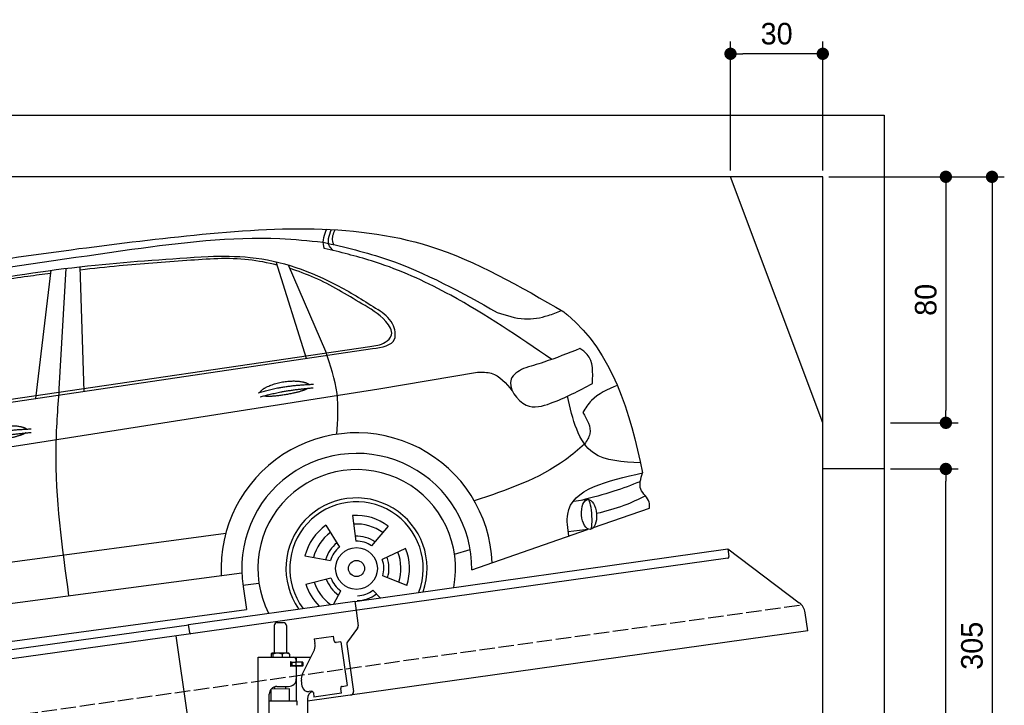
# Model space of a CAD drawing. Extents: x -511 to 5890, y -540 to 5211.
# Tile 4 of 4: x 2690 to 5890, y 2981 to 5211. Entities that reach past the tile are written whole.
import ezdxf

# ---------------------------------------------------------------- set-up
doc = ezdxf.new("R2010")
doc.units = 0
doc.header["$LTSCALE"] = 10
doc.header["$MEASUREMENT"] = 0
doc.linetypes.add('GEN3', pattern=[6.25, 5, -1.25])
doc.layers.get('0').update_dxf_attribs({"linetype": 'CONTINUOUS'})
doc.layers.get('DEFPOINTS').update_dxf_attribs({"linetype": 'CONTINUOUS'})
for name, color, linetype in [('3', 6, 'GEN3'), ('AM_5', 3, 'CONTINUOUS'), ('CAR', 1, 'CONTINUOUS'), ('SICHTBARE_KANTEN_DIN_', 7, 'CONTINUOUS')]:
    doc.layers.add(name, color=color, linetype=linetype)
doc.dimstyles.new('KLAUS_DXF', dxfattribs={"dimscale": 20, "dimtxt": 3.5, "dimasz": 2, "dimexe": 2, "dimexo": 1, "dimgap": 1.5, "dimtad": 1, "dimlfac": 0.1, "dimdsep": 46, "dimtxsty": 'STANDARD', "dimblk": 'DOT', "dimcen": 2, "dimclrd": 256, "dimclre": 256, "dimclrt": 2, "dimadec": 0, "dimazin": 0, "dimtfac": 1, "dimtmove": 2, "dimatfit": 3, "dimfxl": 1, "dimtolj": 1, "dimarcsym": 0})

# ---------------------------------------------------------------- blocks, each defined once
blk = doc.blocks.new('_DOT')
at = {"color": 0, "linetype": 'ByBlock'}
blk.add_line((-0.5, 0), (-1, 0), dxfattribs=at)
at = {"color": 0, "linetype": 'ByBlock', "const_width": 0.5}
blk.add_lwpolyline([(-0.25, 0, 1), (0.25, 0, 1)], format="xyb", close=True, dxfattribs=at)
blk = doc.blocks.new('*D8')
at = {"layer": 'AM_5', "lineweight": -2, "transparency": 16777216}
for p, q in [((5000, 4720), (5000, 5140)), ((5300, 4720), (5300, 5140)), ((5260, 5100), (5040, 5100))]:
    blk.add_line(p, q, dxfattribs=at)
at = {"layer": 'DEFPOINTS', "color": 0, "transparency": 16777216}
for p in [(5000, 5100), (5000, 4700), (5300, 4700)]:
    blk.add_point(p, dxfattribs=at)
at = {"layer": 'AM_5', "lineweight": -2, "transparency": 16777216, "xscale": 40, "yscale": 40, "zscale": 40, "rotation": 180}
blk.add_blockref('_DOT', (5000, 5100), dxfattribs=at)
at = {"layer": 'AM_5', "lineweight": -2, "transparency": 16777216, "xscale": 40, "yscale": 40, "zscale": 40}
blk.add_blockref('_DOT', (5300, 5100), dxfattribs=at)
at = {"layer": 'AM_5', "color": 2, "transparency": 16777216, "insert": (5150, 5165), "char_height": 70, "attachment_point": 5}
blk.add_mtext('\\A1;30', dxfattribs=at)
blk = doc.blocks.new('*D9')
at = {"layer": 'AM_5', "lineweight": -2, "transparency": 16777216}
for p, q in [((5320, 4700), (5740, 4700)), ((5700, 4660), (5700, 3940)), ((5520, 3900), (5740, 3900))]:
    blk.add_line(p, q, dxfattribs=at)
at = {"layer": 'DEFPOINTS', "color": 0, "transparency": 16777216}
for p in [(5300, 4700), (5500, 3900), (5700, 3900)]:
    blk.add_point(p, dxfattribs=at)
at = {"layer": 'AM_5', "lineweight": -2, "transparency": 16777216, "xscale": 40, "yscale": 40, "zscale": 40}
for p, rotation in [((5700, 4700), 90), ((5700, 3900), 270)]:
    blk.add_blockref('_DOT', p, dxfattribs=dict(at, rotation=rotation))
at = {"layer": 'AM_5', "color": 2, "transparency": 16777216, "insert": (5635, 4300), "char_height": 70, "attachment_point": 5, "rotation": 90}
blk.add_mtext('\\A1;80', dxfattribs=at)
blk = doc.blocks.new('*D10')
at = {"layer": 'AM_5', "lineweight": -2, "transparency": 16777216}
for p, q in [((5520, 3750), (5740, 3750)), ((5700, 1690), (5700, 3710)), ((5780, 1650), (5660, 1650))]:
    blk.add_line(p, q, dxfattribs=at)
at = {"layer": 'DEFPOINTS', "color": 0, "transparency": 16777216}
for p in [(5500, 3750), (5700, 3750), (5800, 1650)]:
    blk.add_point(p, dxfattribs=at)
at = {"layer": 'AM_5', "lineweight": -2, "transparency": 16777216, "xscale": 40, "yscale": 40, "zscale": 40}
for p, rotation in [((5700, 3750), 90), ((5700, 1650), 270)]:
    blk.add_blockref('_DOT', p, dxfattribs=dict(at, rotation=rotation))
at = {"layer": 'AM_5', "color": 2, "transparency": 16777216, "insert": (5635, 2700), "char_height": 70, "attachment_point": 5, "rotation": 90}
blk.add_mtext('\\A1;210', dxfattribs=at)
blk = doc.blocks.new('*D12')
at = {"layer": 'AM_5', "lineweight": -2, "transparency": 16777216}
for p, q in [((5320, 4700), (5890, 4700)), ((5850, 4660), (5850, 1690)), ((5820, 1650), (5890, 1650))]:
    blk.add_line(p, q, dxfattribs=at)
at = {"layer": 'DEFPOINTS', "color": 0, "transparency": 16777216}
for p in [(5300, 4700), (5800, 1650), (5850, 1650)]:
    blk.add_point(p, dxfattribs=at)
at = {"layer": 'AM_5', "lineweight": -2, "transparency": 16777216, "xscale": 40, "yscale": 40, "zscale": 40}
for p, rotation in [((5850, 4700), 90), ((5850, 1650), 270)]:
    blk.add_blockref('_DOT', p, dxfattribs=dict(at, rotation=rotation))
at = {"layer": 'AM_5', "color": 2, "transparency": 16777216, "insert": (5785, 3175), "char_height": 70, "attachment_point": 5, "rotation": 90}
blk.add_mtext('\\A1;305', dxfattribs=at)
blk = doc.blocks.new('Car_K')
at = {"layer": 'CAR'}
for p, q in [((6251.6, 3328.5), (6222.3, 3334.3)), ((5361.4, 2878), (5383.3, 3270)), ((5442.5, 2870), (5429.2, 3275.3)), ((6164.8, 2977.2), (6066.2, 3291.5)), ((6227.4, 2999.5), (6106, 3280.8)), ((5285.1, 2846.6), (5334.8, 3263.8)), ((4395.3, 2725.6), (6371, 3016)), ((4457.7, 2723.8), (6379.4, 3009)), ((6400, 2878.8), (6721.1, 2932)), ((7078, 2518.3), (7033.7, 2512.4)), ((6314.8, 2466), (6325.8, 2382.9)), ((7097.5, 2427), (7280.2, 2490.6)), ((6228, 2434.9), (6272.4, 2363.7)), ((3981.4, 2150.9), (5902.5, 2408.8)), ((6430.7, 2432.2), (6376.7, 2368)), ((6702.2, 2289.4), (7078.6, 2420.4)), ((7088.7, 2421.6), (7015.7, 2413.2)), ((6487.1, 2359.3), (6411.4, 2323.1)), ((6646.2, 2340.6), (6697.1, 2356)), ((6160, 2335.1), (6242.5, 2319.9)), ((5954.6, 2278.4), (3966.6, 2017.9)), ((5958.2, 2240.3), (6010.5, 2246.7)), ((6162.8, 2243), (6244.2, 2263.2)), ((6490.7, 2238.6), (6413, 2270.1)), ((5959, 2235.1), (5969.5, 2160.9)), ((6253.6, 2178.8), (6276.6, 2221.2)), ((6404.1, 2198.9), (6381, 2223.2)), ((3987.9, 1892.3), (5969.5, 2160.9))]:
    blk.add_line(p, q, dxfattribs=at)
for radius in [67.9, 26.2]:
    blk.add_circle((6327.5, 2294.1), radius, dxfattribs=at)
for centre, radius, start, end in [((6328.2, 2294.5), 440.8, 2.3474, 183.225), ((6328.2, 2294.5), 373.9, 359.2176, 189.1412), ((6328.2, 2294.5), 321.3, 348.8956, 206.9157), ((6327.5, 2294.1), 229.5, 340.8187, 214.9011), ((6327.5, 2294.1), 216.8, 339.0715, 216.627), ((6327.5, 2294.1), 172.4, 53.2193, 94.2205), ((6327.5, 2294.1), 172.4, 125.2193, 166.2205), ((6327.5, 2294.1), 144.5, 53.86, 93.5798), ((6327.5, 2294.1), 144.5, 125.86, 165.5798), ((6328.2, 2294.5), 104.9, 127.8414, 164.3757), ((6328.2, 2294.5), 104.9, 55.5455, 92.5344), ((6327.5, 2294.1), 88.8, 56.352, 91.0878), ((6327.5, 2294.1), 88.8, 128.352, 163.0878), ((6327.5, 2294.1), 144.5, 341.86, 21.5798), ((6327.5, 2294.1), 172.4, 341.2193, 22.2205), ((6327.5, 2294.1), 88.8, 344.352, 19.0878), ((6328.2, 2294.5), 104.9, 342.9932, 20.0652), ((6327.5, 2294.1), 172.4, 197.2193, 225.0433), ((6327.5, 2294.1), 144.5, 197.86, 233.9391), ((6328.2, 2294.5), 104.9, 199.4717, 235.8081), ((6327.5, 2294.1), 88.8, 200.352, 235.0878), ((6328.2, 2294.5), 104.9, 270.9476, 307.6161), ((6327.5, 2294.1), 88.8, 272.352, 307.0878)]:
    blk.add_arc(centre, radius, start, end, dxfattribs=at)
blk.add_ellipse((7083.4, 2469.9), major_axis=(3.9, -48.6), ratio=0.501954, dxfattribs=at)
blk.add_ellipse((7084.2, 2470), major_axis=(-3.9, 48.6), ratio=0.168571, start_param=3.202195, end_param=6.343787, dxfattribs=at)
for points, degree, knots in [([(4960.4, 3268.4), (5220.3, 3306.4), (5747.3, 3383.4), (6478.6, 3434.2), (6859.6, 3211.3), (7001.7, 3128.2)], 3, [0, 0, 0, 0, 795.09308, 1612.404872, 2098.463299, 2098.463299, 2098.463299, 2098.463299]), ([(6230.2, 3397), (6226.2, 3388.1), (6218.4, 3370.6), (6217.5, 3347.9), (6221.5, 3336.7), (6222.3, 3334.3)], 3, [0, 0, 0, 0, 29.24014, 57.403103, 64.873278, 64.873278, 64.873278, 64.873278]), ([(6251.6, 3328.5), (6246.9, 3333.1), (6228.6, 3350.7), (6238.7, 3376.8), (6246.3, 3396.3)], 3, [0, 0, 0, 0, 18.755669, 72.745333, 72.745333, 72.745333, 72.745333]), ([(6253.7, 3347.2), (6252.2, 3350.9), (6246.1, 3366.6), (6252.6, 3383), (6257.6, 3395.6)], 3, [0, 0, 0, 0, 11.706548, 49.786773, 49.786773, 49.786773, 49.786773]), ([(5597.3, 3332.3), (5757.8, 3353.3), (5965, 3380.3), (6172, 3360), (6218.7, 3355.4)], 3, [0, 0, 0, 0, 482.524461, 623.054485, 623.054485, 623.054485, 623.054485]), ([(4341, 2940.3), (4474.3, 3042.3), (4677, 3197.5), (5124.5, 3264.4), (5403, 3304.4), (5597.3, 3332.3)], 3, [0, 0, 0, 0, 491.496147, 747.712732, 1339.159351, 1339.159351, 1339.159351, 1339.159351]), ([(6218.7, 3355.4), (6289.3, 3338.9), (6488.9, 3292.1), (6668.7, 3191.7), (6784.9, 3126.8)], 3, [0, 0, 0, 0, 216.617018, 612.994024, 612.994024, 612.994024, 612.994024]), ([(6962, 2973.9), (6854.9, 3047), (6678.6, 3167.2), (6435.7, 3281.1), (6303.2, 3315.2), (6251.6, 3328.5)], 3, [0, 0, 0, 0, 388.888323, 639.530882, 799.103011, 799.103011, 799.103011, 799.103011]), ([(4486.6, 2990.7), (4545.8, 3035.8), (4651.4, 3116.2), (4859.3, 3171.2), (5126.1, 3235.8), (5464.3, 3284.2), (5722.9, 3301), (5845.3, 3309)], 3, [0, 0, 0, 0, 220.805775, 393.417908, 637.451139, 1046.907631, 1414.974246, 1414.974246, 1414.974246, 1414.974246]), ([(6069.6, 3280.7), (6038.8, 3288), (5942.4, 3308.2), (5768.6, 3294.5), (5586.9, 3281.8), (5471.6, 3269.2), (5429.6, 3264.6)], 3, [41.799079, 41.799079, 41.799079, 41.799079, 136.523198, 337.310325, 558.263041, 685.022454, 685.022454, 685.022454, 685.022454]), ([(5845.3, 3309), (5891.1, 3309.7), (6037.8, 3311.7), (6228.6, 3242.9), (6355.3, 3162.5), (6397.2, 3136)], 3, [0, 0, 0, 0, 136.913576, 439.008029, 587.851019, 587.851019, 587.851019, 587.851019]), ([(6345.3, 3154.6), (6295.1, 3185.2), (6220, 3230.8), (6137.6, 3260.7), (6110.4, 3270.6)], 3, [0, 0, 0, 0, 175.790338, 262.536589, 262.536589, 262.536589, 262.536589]), ([(5333.6, 3253.4), (5308.7, 3250.3), (5223.6, 3239.4), (5062.6, 3213.6), (4929, 3179.4), (4854.3, 3160.3)], 3, [96.627312, 96.627312, 96.627312, 96.627312, 171.985535, 353.964722, 585.294651, 585.294651, 585.294651, 585.294651]), ([(6371, 3016), (6388.2, 3018.1), (6415.7, 3021.6), (6452, 3057), (6412.6, 3116.7), (6372.3, 3139.4), (6345.3, 3154.6)], 3, [0, 0, 0, 0, 51.553973, 82.995085, 130.366625, 226.749074, 226.749074, 226.749074, 226.749074]), ([(6379.4, 3009), (6410.9, 3013.8), (6462.8, 3021.8), (6447.5, 3100.7), (6415.4, 3123.2), (6397.2, 3136)], 3, [0, 0, 0, 0, 78.119579, 128.2441, 194.566021, 194.566021, 194.566021, 194.566021]), ([(6784.9, 3126.8), (6814.2, 3117.2), (6868.4, 3099.5), (6941.3, 3111.8), (6979.4, 3127.2), (6993.7, 3132.9)], 3, [0, 0, 0, 0, 91.341985, 168.592505, 214.832146, 214.832146, 214.832146, 214.832146]), ([(7001.7, 3128.2), (7005.6, 3125), (7157.9, 3000.5), (7215.5, 2805.5), (7257.5, 2604.7)], 3, [0, 0, 0, 0, 15.036615, 589.271901, 589.271901, 589.271901, 589.271901]), ([(7053.5, 3009.3), (7014.7, 2993.7), (6954.4, 2969.4), (6892.1, 2951.2), (6870, 2944.7)], 3, [0, 0, 0, 0, 125.442917, 194.674449, 194.674449, 194.674449, 194.674449]), ([(7094.4, 2896), (7096, 2931.7), (7098.1, 2978.9), (7062.2, 3003.4), (7053.5, 3009.3)], 3, [0, 0, 0, 0, 95.768478, 126.246125, 126.246125, 126.246125, 126.246125]), ([(6263.4, 2730.5), (6266.6, 2774.9), (6273.1, 2867), (6243, 2954.3), (6227.4, 2999.5)], 3, [0, 0, 0, 0, 132.240957, 273.943093, 273.943093, 273.943093, 273.943093]), ([(6870, 2944.7), (6852.9, 2934.7), (6803.9, 2906.2), (6870.6, 2803.9), (6984.7, 2837.1), (7050.9, 2872.6), (7094.4, 2896)], 3, [0, 0, 0, 0, 52.903265, 151.334808, 229.980054, 381.029092, 381.029092, 381.029092, 381.029092]), ([(6721.1, 2932), (6736.6, 2932.4), (6782.5, 2933.5), (6813.2, 2896.8), (6833.7, 2872.3)], 3, [0, 0, 0, 0, 44.647461, 133.10462, 133.10462, 133.10462, 133.10462]), ([(6014.1, 2867), (6017.5, 2875.2), (6041.7, 2892.6), (6095.5, 2909.5), (6142.4, 2906.4), (6167.5, 2897.5), (6172.8, 2892.9), (6173, 2892.7)], 5, [0.0314681, 0.0314681, 0.0314681, 0.0314681, 0.0314681, 0.0314681, 0.300106, 0.500106, 0.5095952, 0.5095952, 0.5095952, 0.5095952, 0.5095952, 0.5095952]), ([(7175.1, 2889.2), (7144, 2876.3), (7097.8, 2857.1), (7072, 2815.5), (7063.5, 2801.9)], 3, [0, 0, 0, 0, 97.204919, 144.463419, 144.463419, 144.463419, 144.463419]), ([(3091.3, 2219.7), (3169.4, 2269.8), (3429.6, 2436.6), (4576, 2588.6), (5593.2, 2750.5), (6400, 2878.8)], 3, [0, 0, 0, 0, 276.230985, 920.854723, 3391.651354, 3391.651354, 3391.651354, 3391.651354]), ([(5392.7, 2204.8), (5371, 2363.1), (5340.3, 2587.2), (5356.6, 2812.1), (5361.4, 2878)], 3, [0, 0, 0, 0, 477.207835, 675.36922, 675.36922, 675.36922, 675.36922]), ([(6169.7, 2880.1), (6166.3, 2877.9), (6149.5, 2869.6), (6116.3, 2861), (6070, 2853.2), (6038.6, 2852.3), (6025.3, 2854.9)], 5, [0.6133618, 0.6133618, 0.6133618, 0.6133618, 0.6133618, 0.6133618, 0.700106, 0.9252293, 0.9252293, 0.9252293, 0.9252293, 0.9252293, 0.9252293]), ([(7250.4, 2638), (7193.2, 2640.7), (7061.6, 2646.7), (7030.5, 2779.2), (7013, 2854.2)], 3, [0, 0, 0, 0, 155.770402, 358.836919, 358.836919, 358.836919, 358.836919]), ([(7063.5, 2801.9), (7077, 2778.2), (7097.4, 2742.3), (7076.2, 2709.6), (7069, 2698.4)], 3, [0, 0, 0, 0, 73.173803, 110.898164, 110.898164, 110.898164, 110.898164]), ([(5096.6, 2721.7), (5100.1, 2730), (5124.3, 2747.3), (5178.1, 2764.2), (5225, 2761.1), (5250, 2752.2), (5255.3, 2747.7), (5255.6, 2747.5)], 5, [0.0314681, 0.0314681, 0.0314681, 0.0314681, 0.0314681, 0.0314681, 0.300106, 0.500106, 0.5095952, 0.5095952, 0.5095952, 0.5095952, 0.5095952, 0.5095952]), ([(5252.3, 2734.9), (5248.8, 2732.7), (5232.1, 2724.4), (5198.9, 2715.8), (5152.6, 2708), (5121.2, 2707.1), (5107.9, 2709.7)], 5, [0.6133618, 0.6133618, 0.6133618, 0.6133618, 0.6133618, 0.6133618, 0.700106, 0.9252293, 0.9252293, 0.9252293, 0.9252293, 0.9252293, 0.9252293]), ([(7069, 2698.4), (7048.7, 2681), (6945.9, 2592.6), (6815.2, 2549.1), (6710.3, 2514.2)], 3, [0, 0, 0, 0, 79.931742, 405.379961, 405.379961, 405.379961, 405.379961]), ([(7017.6, 2399.2), (7014.1, 2424.5), (6997.2, 2547.2), (7142.3, 2579.3), (7257.5, 2604.7)], 3, [0, 0, 0, 0, 72.166123, 349.847067, 349.847067, 349.847067, 349.847067]), ([(7280.2, 2490.6), (7280.4, 2497.2), (7281.2, 2520.9), (7239.5, 2549.6), (7251.4, 2586), (7257.5, 2604.7)], 3, [0, 0, 0, 0, 19.254038, 69.185953, 122.618833, 122.618833, 122.618833, 122.618833]), ([(7249.7, 2576.3), (7221.3, 2565.4), (7158.7, 2541.4), (7093.9, 2524.8), (7058.5, 2515.7)], 3, [0, 0, 0, 0, 91.392243, 200.73761, 200.73761, 200.73761, 200.73761]), ([(7266.4, 2530.5), (7243.6, 2519.1), (7192.9, 2493.8), (7137.9, 2480.2), (7107.7, 2472.8)], 3, [0, 0, 0, 0, 76.497102, 169.362963, 169.362963, 169.362963, 169.362963])]:
    blk.add_open_spline(points, degree=degree, knots=knots, dxfattribs=at)
for points in [[(6008.1, 2865), (6081.4, 2889.7), (6187.9, 2893.3)], [(6014.6, 2851.8), (6086.7, 2874), (6187, 2881.6)], [(5090.7, 2719.8), (5164, 2744.5), (5270.4, 2748.1)], [(5097.2, 2706.5), (5169.3, 2728.8), (5269.6, 2736.4)]]:
    blk.add_open_spline(points, degree=2, dxfattribs=at)

msp = doc.modelspace()

# ---------------------------------------------------------------- linework, layer by layer
for p, q in [((-199.991, 4900), (5499.993, 4900)), ((5499.993, 4900), (5499.993, 1650)), ((5300, 4700), (0, 4700)), ((5300, 3900), (5000, 4700)), ((5300, -50), (5300, 4700)), ((5499.993, 3750), (5300, 3750)), ((3778.536, 3319.409), (4991.614, 3489.896)), ((4991.614, 3489.896), (4995.093, 3465.139)), ((4991.614, 3489.896), (5223.551, 3315.119)), ((4990.838, 3459.492), (3779.74, 3289.283)), ((3238.7, 3244.55), (3778.396, 3320.399)), ((3778.396, 3320.399), (3782.711, 3289.701)), ((3779.74, 3289.283), (3245.986, 3214.269)), ((3782.711, 3289.701), (3789.789, 3239.338)), ((5251.225, 3223.433), (5242.973, 3282.146)), ((760, 2895.181), (3238.84, 3243.559)), ((3242.597, 3216.822), (3238.7, 3244.55)), ((3516.724, 3240.64), (3516.724, 3150.64)), ((3526.724, 3250.64), (3546.724, 3250.64)), ((3556.724, 3240.64), (3556.724, 3150.64)), ((3245.986, 3214.269), (760, 2864.886)), ((3234.638, 2950.119), (3198.453, 3207.589)), ((5251.225, 3223.433), (3624.724, 2994.844)), ((3646.667, 3197.873), (3709.054, 3206.641)), ((3711.28, 3190.797), (3709.054, 3206.641)), ((3787.873, 3231.928), (3754.559, 3187.719)), ((3646.667, 3197.873), (3648.894, 3182.029)), ((3649.484, 3177.83), (3648.894, 3182.029)), ((3711.28, 3190.797), (3711.42, 3189.807)), ((3717.067, 3185.551), (3718.057, 3185.69)), ((3733.901, 3187.917), (3718.057, 3185.69)), ((3733.901, 3187.917), (3753.942, 3045.319)), ((3752.643, 3180.309), (3774.334, 3025.968)), ((3464.724, 3137.64), (3636.11, 3137.64)), ((3464.724, 2757.64), (3464.724, 3137.64)), ((3506.807, 3148.184), (3506.807, 3137.64)), ((3527.505, 3150.64), (3509.532, 3150.64)), ((3512.547, 3148.184), (3512.547, 3137.64)), ((3554.552, 3150.64), (3527.505, 3150.64)), ((3542.464, 3148.184), (3542.464, 3137.64)), ((3564.224, 3150.64), (3554.552, 3150.64)), ((3566.641, 3148.184), (3566.641, 3137.64)), ((3589.724, 3122.14), (3589.724, 3137.64)), ((3608.539, 3083.529), (3646.01, 3157.069)), ((3573.37, 3121.64), (3569.724, 3121.64)), ((3607.724, 3109.64), (3569.858, 3109.64)), ((3570.724, 3111.785), (3570.724, 3118.994)), ((3573.37, 3121.64), (3585.724, 3121.64)), ((3585.724, 3109.14), (3573.37, 3109.14)), ((3573.724, 3121.64), (3573.724, 3109.64)), ((3587.724, 3121.64), (3585.724, 3121.64)), ((3587.724, 3121.64), (3588.724, 3121.64)), ((3588.724, 3127.64), (3588.724, 3124.64)), ((3589.448, 3121.64), (3588.724, 3121.64)), ((3588.724, 3109.64), (3588.724, 3121.64)), ((3588.724, 3106.14), (3588.724, 3067.64)), ((3607.001, 3121.64), (3589.448, 3121.64)), ((3608.724, 3122.14), (3589.724, 3122.14)), ((3589.724, 2994.659), (3589.724, 3109.14)), ((3608.724, 3109.14), (3589.724, 3109.14)), ((3607.001, 3121.64), (3607.724, 3121.64)), ((3607.724, 3109.64), (3607.724, 3121.64)), ((3609.724, 3121.14), (3609.724, 3110.14)), ((3518.732, 3034.037), (3518.724, 3041.64)), ((3525.724, 3042.64), (3563.724, 3042.64)), ((3554.726, 3034.49), (3554.724, 3042.64)), ((3607.848, 3042.963), (3605.065, 3062.769)), ((3738.098, 3043.092), (3737.108, 3042.953)), ((3738.098, 3043.092), (3753.942, 3045.319)), ((3500.724, 2760.64), (3500.724, 3017.64)), ((3566.722, 3034.641), (3506.722, 3033.885)), ((3506.724, 2994.688), (3506.722, 3033.885)), ((3566.722, 2994.643), (3566.722, 3034.641)), ((3638.359, 3027.055), (3630.437, 3025.941)), ((3644.006, 3022.799), (3646.094, 3007.945)), ((3735.218, 3020.471), (3646.094, 3007.945)), ((3732.852, 3037.305), (3732.991, 3036.315)), ((3735.218, 3020.471), (3732.991, 3036.315)), ((3591.724, 2994.643), (3500.724, 2994.643)), ((3591.725, 2981.375), (3591.724, 2994.643)), ((3624.724, 3002.64), (3624.724, 1944.272))]:
    msp.add_line(p, q)
msp.add_polyline3d([(3644.003, 3022.803, 0), (3644.003, 3022.803, 0), (3644.003, 3022.813, 0), (3644.003, 3022.823, 0), (3644.003, 3022.833, 0), (3644.003, 3022.833, 0), (3644.003, 3022.843, 0), (3644.003, 3022.853, 0), (3643.993, 3022.863, 0), (3643.993, 3022.863, 0), (3643.993, 3022.873, 0), (3643.993, 3022.883, 0), (3643.993, 3022.893, 0), (3643.993, 3022.903, 0), (3643.993, 3022.903, 0), (3643.993, 3022.913, 0), (3643.983, 3022.923, 0), (3643.983, 3022.933, 0), (3643.983, 3022.933, 0), (3643.983, 3022.943, 0), (3643.983, 3022.953, 0), (3643.983, 3022.963, 0), (3643.983, 3022.963, 0), (3643.983, 3022.973, 0), (3643.973, 3022.983, 0), (3643.973, 3022.993, 0), (3643.973, 3023.003, 0), (3643.973, 3023.003, 0), (3643.973, 3023.013, 0), (3643.973, 3023.023, 0), (3643.973, 3023.033, 0), (3643.963, 3023.033, 0), (3643.963, 3023.043, 0), (3643.963, 3023.053, 0), (3643.963, 3023.063, 0), (3643.963, 3023.063, 0), (3643.963, 3023.073, 0), (3643.953, 3023.083, 0), (3643.953, 3023.093, 0), (3643.953, 3023.103, 0), (3643.953, 3023.103, 0), (3643.953, 3023.113, 0), (3643.953, 3023.123, 0), (3643.953, 3023.133, 0), (3643.943, 3023.133, 0), (3643.943, 3023.143, 0), (3643.943, 3023.153, 0), (3643.943, 3023.163, 0), (3643.943, 3023.163, 0), (3643.943, 3023.173, 0), (3643.933, 3023.183, 0), (3643.933, 3023.193, 0), (3643.933, 3023.203, 0), (3643.933, 3023.203, 0), (3643.933, 3023.213, 0), (3643.933, 3023.223, 0), (3643.923, 3023.233, 0), (3643.923, 3023.233, 0), (3643.923, 3023.243, 0), (3643.923, 3023.253, 0), (3643.923, 3023.263, 0), (3643.913, 3023.273, 0), (3643.913, 3023.273, 0), (3643.913, 3023.283, 0), (3643.913, 3023.293, 0), (3643.913, 3023.303, 0), (3643.903, 3023.303, 0), (3643.903, 3023.313, 0), (3643.903, 3023.323, 0), (3643.903, 3023.333, 0), (3643.903, 3023.333, 0), (3643.903, 3023.343, 0), (3643.893, 3023.353, 0), (3643.893, 3023.363, 0), (3643.893, 3023.373, 0), (3643.893, 3023.373, 0), (3643.893, 3023.383, 0), (3643.883, 3023.393, 0), (3643.883, 3023.403, 0), (3643.883, 3023.403, 0), (3643.883, 3023.413, 0), (3643.873, 3023.423, 0), (3643.873, 3023.433, 0), (3643.873, 3023.433, 0), (3643.873, 3023.443, 0), (3643.873, 3023.453, 0), (3643.863, 3023.463, 0), (3643.863, 3023.473, 0), (3643.863, 3023.473, 0), (3643.863, 3023.483, 0), (3643.863, 3023.493, 0), (3643.853, 3023.503, 0), (3643.853, 3023.503, 0), (3643.853, 3023.513, 0), (3643.853, 3023.523, 0), (3643.843, 3023.533, 0), (3643.843, 3023.533, 0), (3643.843, 3023.543, 0), (3643.843, 3023.553, 0), (3643.833, 3023.563, 0), (3643.833, 3023.573, 0), (3643.833, 3023.573, 0), (3643.833, 3023.583, 0), (3643.833, 3023.593, 0), (3643.823, 3023.603, 0), (3643.823, 3023.603, 0), (3643.823, 3023.613, 0), (3643.823, 3023.623, 0), (3643.813, 3023.633, 0), (3643.813, 3023.633, 0), (3643.813, 3023.643, 0), (3643.813, 3023.653, 0), (3643.803, 3023.663, 0), (3643.803, 3023.673, 0), (3643.803, 3023.673, 0), (3643.803, 3023.683, 0), (3643.793, 3023.693, 0), (3643.793, 3023.703, 0), (3643.793, 3023.703, 0), (3643.793, 3023.713, 0), (3643.783, 3023.723, 0), (3643.783, 3023.733, 0), (3643.783, 3023.733, 0), (3643.773, 3023.743, 0), (3643.773, 3023.753, 0), (3643.773, 3023.763, 0), (3643.773, 3023.763, 0), (3643.763, 3023.773, 0)])
for centre, radius, start, end in [((4990.142, 3464.443), 5, 278, 8), ((5193.46, 3275.187), 50, 8, 53), ((3526.724, 3240.64), 10, 90, 180), ((3546.724, 3240.64), 10, 0, 90), ((3779.886, 3237.946), 10, 323, 8), ((3614.824, 3172.959), 35, 333, 8), ((3716.371, 3190.503), 5, 188, 278), ((3762.545, 3181.701), 10, 143, 188), ((3515.193, 3143.096), 9.808, 138.356376, 148.753006), ((3510.046, 3147.934), 2.754, 100.76608, 142.434274), ((3509.589, 3148.547), 2.094, 44.84476, 91.561935), ((3505.549, 3144.088), 8.108, 30.33762, 47.053163), ((3527.414, 3103.271), 47.367, 71.474333, 108.335359), ((3554.481, 3119.304), 31.336, 67.161985, 112.719952), ((3561.191, 3145.234), 6.199, 28.413387, 60.706774), ((3578.724, 3127.64), 10, 0, 90), ((3570.724, 3121.64), 1, 48.590378, 221.409622), ((3570.724, 3109.14), 1, 138.590378, 311.409622), ((3567.724, 3118.994), 3, 0, 41.409622), ((3567.724, 3111.785), 3, 318.590378, 0), ((3573.37, 3124.64), 3, 228.590378, 270), ((3573.37, 3106.14), 3, 90, 131.409622), ((3585.724, 3124.64), 3, 270, 0), ((3585.724, 3106.14), 3, 0, 90), ((3608.724, 3121.14), 1, 0, 90), ((3608.724, 3110.14), 1, 270, 0), ((3639.724, 3067.64), 35, 153, 188), ((3525.724, 3017.64), 25, 90, 180), ((3563.724, 3067.64), 25, 270, 0), ((3627.654, 3045.747), 20, 188, 278), ((3737.804, 3038.001), 5, 98, 188), ((3649.724, 3002.64), 25, 108.64725, 180), ((3639.055, 3022.103), 5, 19.536959, 98), ((3764.431, 3024.576), 10, 278, 8)]:
    msp.add_arc(centre, radius, start, end)
at = {"layer": '3'}
msp.add_line((223.409, 2604.675), (5230.817, 3308.42), dxfattribs=at)
at = {"layer": 'SICHTBARE_KANTEN_DIN_'}
msp.add_arc((3245.568, 3217.24), 3, 188, 278, dxfattribs=at)

# ---------------------------------------------------------------- block references
at = {"layer": 'CAR'}
msp.add_blockref('Car_K', (-2543.157, 1132.202), dxfattribs=at)

# ---------------------------------------------------------------- dimensions: what is measured, and where the dimension line sits
at = {"layer": 'AM_5'}
dim = msp.add_linear_dim(base=(5000, 5100), p1=(5300, 4700), p2=(5000, 4700), dimstyle='KLAUS_DXF', override={"dimtzin": 7}, dxfattribs=at)
dim.commit()
dim.dimension.update_dxf_attribs({"geometry": '*D8', "text_midpoint": (5150, 5165)})
for base, p1, p2, picture, middle in [((5699.993, 3900), (5300, 4700), (5499.993, 3900), '*D9', (5634.993, 4300)), ((5699.993, 3750), (5800, 1650), (5499.993, 3750), '*D10', (5634.993, 2700))]:
    dim = msp.add_linear_dim(base=base, p1=p1, p2=p2, angle=90, dimstyle='KLAUS_DXF', override={"dimtzin": 7}, dxfattribs=at)
    dim.commit()
    dim.dimension.update_dxf_attribs({"geometry": picture, "text_midpoint": middle})
dim = msp.add_linear_dim(base=(5849.993, 1650), p1=(5300, 4700), p2=(5800, 1650), angle=90, dimstyle='KLAUS_DXF', dxfattribs=at)
dim.commit()
dim.dimension.update_dxf_attribs({"geometry": '*D12', "text_midpoint": (5784.993, 3175)})

doc.saveas('drawing.dxf')
